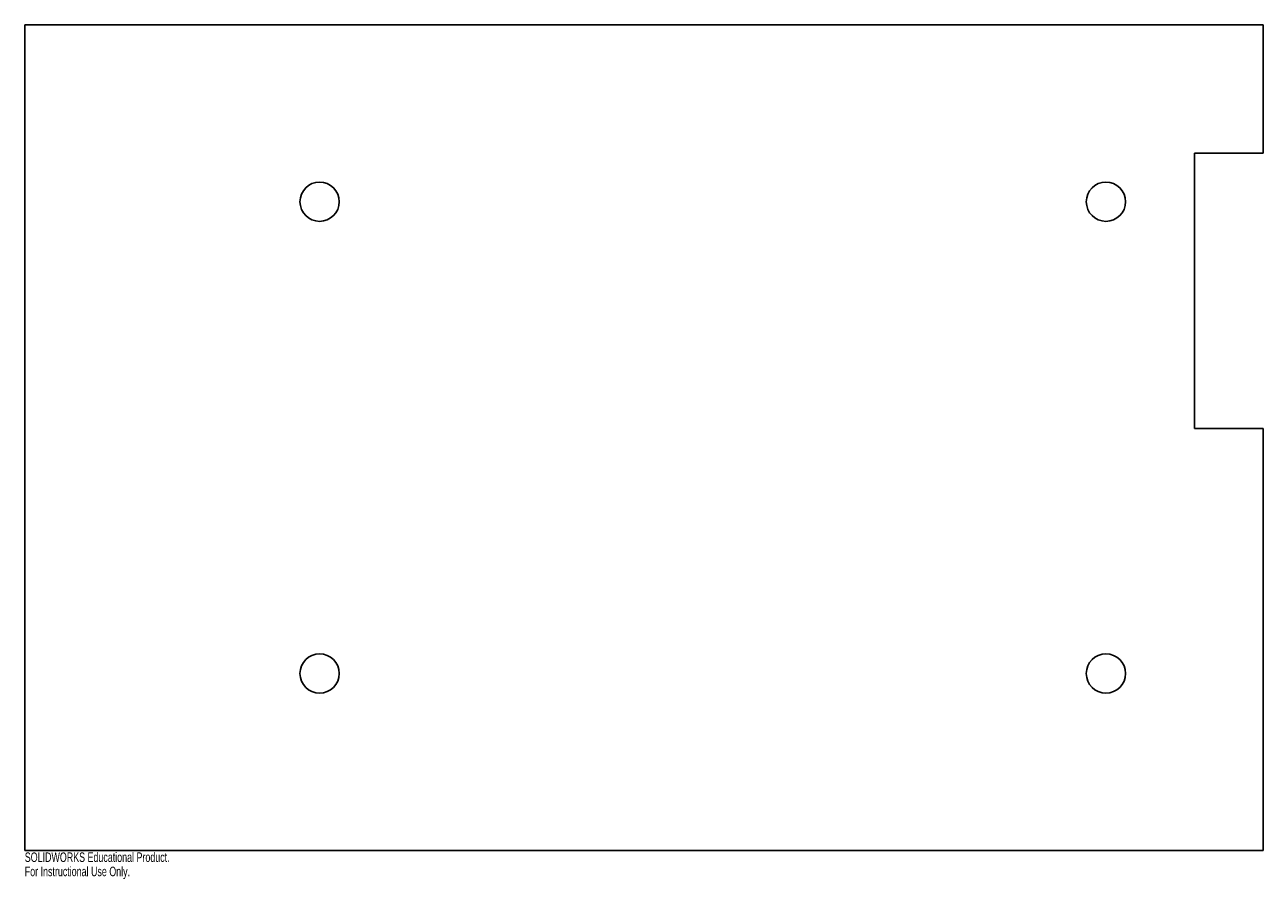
# Model space of a CAD drawing. Header units: millimetres. Extents: x 0 to 630, y -15 to 420.
import ezdxf

# ---------------------------------------------------------------- set-up
doc = ezdxf.new("R2010")
doc.units = ezdxf.units.MM
doc.layers.add('CORTE', color=7, linetype='Continuous')
doc.layers.add('INFORMACION_NO_CORTE', color=8, linetype='Continuous')
doc.styles.add('SLDTEXTSTYLE0', font='TXT', dxfattribs={"width": 0.7})

msp = doc.modelspace()

# ---------------------------------------------------------------- linework, layer by layer
at = {"layer": 'CORTE', "color": 7, "linetype": 'Continuous', "lineweight": 25}
for p, q in [((630, 420), (0, 420)), ((0, 420), (0, 0)), ((630, 354.65), (630, 420)), ((595, 214.65), (595, 354.65)), ((595, 354.65), (630, 354.65)), ((630, 214.65), (595, 214.65)), ((630, 0), (630, 214.65)), ((0, 0), (630, 0))]:
    msp.add_line(p, q, dxfattribs=at)
for centre in [(150, 330), (550, 330), (150, 90), (550, 90)]:
    msp.add_circle(centre, 10, dxfattribs=at)

# ---------------------------------------------------------------- texts
at = {"layer": 'INFORMACION_NO_CORTE', "color": 7, "linetype": 'Continuous', "char_height": 4.8336, "attachment_point": 1, "style": 'SLDTEXTSTYLE0'}
for s, insert in [('SOLIDWORKS Educational Product.', (0, -1.02)), ('For Instructional Use Only.', (0, -8.27))]:
    msp.add_mtext(s, dxfattribs=dict(at, insert=insert))

doc.saveas('drawing.dxf')
